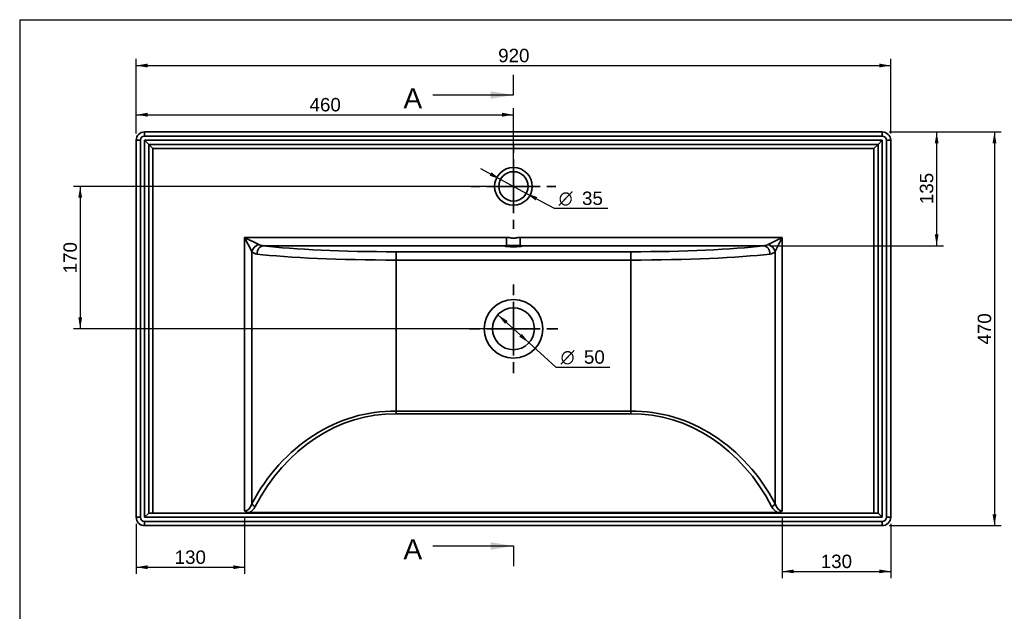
# Paper-space layout 'Foglio1' of a CAD drawing. Header units: millimetres. Extents: x 87 to 2309, y 58 to 1623.
# Tile 2 of 3: x 87 to 1261, y 917 to 1623. Entities that reach past the tile are written whole.
import ezdxf
from ezdxf.enums import TextEntityAlignment as Align
from ezdxf.lldxf.tags import DXFTag

# ---------------------------------------------------------------- set-up
doc = ezdxf.new("R2010")
doc.units = ezdxf.units.MM
doc.layers.add('1', color=7, linetype='Continuous')
doc.layers.add('Default', color=7, linetype='Continuous')
for name, color, linetype, lineweight in [('assi', 1, 'DASHDOT', 35), ('tangente', 2, 'Continuous', 35), ('visibile', 7, 'Continuous', 35)]:
    doc.layers.add(name, color=color, linetype=linetype, lineweight=lineweight)
doc.styles.add('SEACAD_Arial', font='ARIAL.TTF')
doc.styles.add('SEACAD_Solid_Edge_ANSI1_Symbols', font='semeca1.ttf')
tags = doc.linetypes.add('CENTER2', pattern=[28.575, 19.05, -3.175, 3.175, -3.175]).pattern_tags.tags
tags[10:11] = [DXFTag(74, 4), DXFTag(75, 0), DXFTag(340, '0'), DXFTag(46, 0.0), DXFTag(50, 0.0), DXFTag(44, 0.0), DXFTag(45, 0.0)]
tags[8:9] = [DXFTag(74, 4), DXFTag(75, 0), DXFTag(340, '0'), DXFTag(46, 0.0), DXFTag(50, 0.0), DXFTag(44, 0.0), DXFTag(45, 0.0)]
tags[6:7] = [DXFTag(74, 4), DXFTag(75, 0), DXFTag(340, '0'), DXFTag(46, 0.0), DXFTag(50, 0.0), DXFTag(44, 0.0), DXFTag(45, 0.0)]
tags[4:5] = [DXFTag(74, 4), DXFTag(75, 0), DXFTag(340, '0'), DXFTag(46, 0.0), DXFTag(50, 0.0), DXFTag(44, 0.0), DXFTag(45, 0.0)]
tags = doc.linetypes.add('DASHDOT', pattern=[25.4, 12.7, -6.35, 0, -6.35]).pattern_tags.tags
tags[10:11] = [DXFTag(74, 4), DXFTag(75, 0), DXFTag(340, '0'), DXFTag(46, 0.0), DXFTag(50, 0.0), DXFTag(44, 0.0), DXFTag(45, 0.0)]
tags[8:9] = [DXFTag(74, 4), DXFTag(75, 0), DXFTag(340, '0'), DXFTag(46, 0.0), DXFTag(50, 0.0), DXFTag(44, 0.0), DXFTag(45, 0.0)]
tags[6:7] = [DXFTag(74, 4), DXFTag(75, 0), DXFTag(340, '0'), DXFTag(46, 0.0), DXFTag(50, 0.0), DXFTag(44, 0.0), DXFTag(45, 0.0)]
tags[4:5] = [DXFTag(74, 4), DXFTag(75, 0), DXFTag(340, '0'), DXFTag(46, 0.0), DXFTag(50, 0.0), DXFTag(44, 0.0), DXFTag(45, 0.0)]
doc.dimstyles.new('ISO_PALLINATURA', dxfattribs={"dimtxt": 16, "dimasz": 13.6, "dimexe": 8, "dimexo": 8, "dimgap": 8, "dimtad": 1, "dimtxsty": 'SEACAD_Arial', "dimblk1": '_SE_FILLED', "dimblk2": '_SE_FILLED', "dimsah": 1, "dimcen": 8, "dimadec": 0, "dimazin": 0, "dimtfac": 1, "dimtmove": 0, "dimatfit": 3, "dimfxl": 1, "dimtolj": 1, "dimarcsym": 0})

# ---------------------------------------------------------------- blocks, each defined once
blk = doc.blocks.new('SE')
at = {"layer": 'tangente'}
for p, q in [((235.8, 1488.8), (235.8, 1483.8)), ((1115.8, 1483.8), (235.8, 1483.8)), ((1115.8, 1483.8), (1115.8, 1488.8)), ((230.8, 1478.8), (225.8, 1478.8)), ((230.8, 1478.8), (230.8, 1028.8)), ((235.8, 1028.8), (235.8, 1478.8)), ((235.8, 1478.8), (1115.8, 1478.8)), ((1105.8, 1468.8), (245.8, 1468.8)), ((245.8, 1468.8), (245.8, 1033.8)), ((1105.8, 1033.8), (1105.8, 1468.8)), ((1115.8, 1478.8), (1115.8, 1028.8)), ((1120.8, 1028.8), (1120.8, 1478.8)), ((1125.8, 1478.8), (1120.8, 1478.8)), ((355.1, 1362.9), (667.7, 1362.9)), ((363.7, 1345.9), (355.1, 1362.9)), ((355.1, 1362.9), (372.2, 1354.4)), ((355.1, 1036.4), (355.1, 1362.9)), ((667.7, 1353), (667.7, 1362.9)), ((683.9, 1362.9), (996.5, 1362.9)), ((683.9, 1353), (683.9, 1362.9)), ((979.5, 1354.4), (996.5, 1362.9)), ((996.5, 1362.9), (988, 1345.9)), ((996.5, 1362.9), (996.5, 1036.4)), ((667.7, 1353), (377.9, 1353)), ((973.8, 1353), (683.9, 1353)), ((363.7, 1345.9), (363.7, 1044.9)), ((535.8, 1345.8), (815.9, 1345.8)), ((988, 1044.9), (988, 1345.9)), ((815.8, 1335.9), (535.8, 1335.9)), ((535.8, 1155.6), (815.8, 1155.6)), ((815.8, 1152.4), (535.8, 1152.4)), ((225.8, 1028.8), (230.8, 1028.8)), ((1115.8, 1028.8), (235.8, 1028.8)), ((235.8, 1023.8), (1115.8, 1023.8)), ((235.8, 1023.8), (235.8, 1018.8)), ((1115.8, 1018.8), (1115.8, 1023.8)), ((1120.8, 1028.8), (1125.8, 1028.8))]:
    blk.add_line(p, q, dxfattribs=at)
for centre, radius in [((675.8, 1423.8), 22.5), ((675.8, 1253.8), 35)]:
    blk.add_circle(centre, radius, dxfattribs=at)
for centre, radius, start, end in [((235.8, 1478.8), 5, 90, 180), ((1115.8, 1478.8), 5, 0, 90), ((378.6, 1367.6), 14.7, 244.2445, 267.361), ((973, 1367.8), 14.9, 272.7829, 295.6117), ((370.9, 1353.3), 10.4, 225.6482, 263.0067), ((980.7, 1353.4), 10.5, 277.0971, 314.248), ((235.8, 1028.8), 5, 180, 270), ((1115.8, 1028.8), 5, 270, 0)]:
    blk.add_arc(centre, radius, start, end, dxfattribs=at)
for centre, major_axis, ratio, start_param, end_param in [((372.2, 1345.9), (-7.07, -7.07), 0.754615, 4.065941, 5.358837), ((377.9, 1343), (-1.25, -9.92), 0.819715, 3.294351, 4.815472), ((534, 1362.4), (-190, 0), 0.087489, 0.606178, 1.57998), ((817.6, 1362.4), (-190, 0), 0.087489, 1.561612, 2.535414), ((973.8, 1343), (1.25, -9.92), 0.819715, 1.467714, 2.988834), ((979.5, 1345.9), (7.07, -7.07), 0.754615, 0.924348, 2.217245), ((534, 1352.5), (200, 0), 0.083114, 3.747771, 4.721341), ((817.6, 1352.5), (200, 0), 0.083114, 4.703437, 5.677007), ((534, 923.2), (0, -232.4), 0.860615, 3.132641, 4.161117), ((534, 920), (0, -232.4), 0.8391, 3.132527, 4.161117), ((817.6, 923.2), (0, -232.4), 0.860615, 2.122069, 3.150544), ((817.6, 920), (0, -232.4), 0.8391, 2.122069, 3.150658), ((355.1, 1054.3), (0, -17.9), 0.5594, 0, 1.019524), ((355.1, 1051.1), (0, -17.9), 0.8391, 0.397544, 1.019524), ((367.9, 1044.9), (-4.44, 2.29), 0.597793, 0.712023, 1.869957), ((983.7, 1044.9), (4.44, 2.29), 0.597793, 4.413228, 5.571163), ((996.5, 1051.1), (0, -17.9), 0.8391, 5.263661, 5.885642), ((996.5, 1054.3), (0, 17.9), 0.5594, 2.122069, 3.141593)]:
    blk.add_ellipse(centre, major_axis=major_axis, ratio=ratio, start_param=start_param, end_param=end_param, dxfattribs=at)
blk.add_open_spline([(667.7, 1362.9), (668.4, 1362.9), (669.1, 1362.9), (670.4, 1362.7), (671.1, 1362.6), (672.4, 1362.4), (673.1, 1362.2), (674.4, 1362.1), (675.1, 1362), (676.5, 1362), (677.1, 1362), (678.5, 1362.2), (679.2, 1362.4), (680.5, 1362.6), (681.2, 1362.7), (682.5, 1362.9), (683.2, 1362.9), (683.9, 1362.9)], degree=3, knots=[0, 0, 0, 0, 0.125, 0.125, 0.25, 0.25, 0.375, 0.375, 0.5, 0.5, 0.625, 0.625, 0.75, 0.75, 0.875, 0.875, 1, 1, 1, 1], dxfattribs=at)
at = {"layer": 'visibile'}
for p, q in [((235.8, 1488.8), (1115.8, 1488.8)), ((225.8, 1028.8), (225.8, 1478.8)), ((235.8, 1478.8), (240.8, 1473.8)), ((1110.8, 1473.8), (240.8, 1473.8)), ((240.8, 1473.8), (240.8, 1033.8)), ((245.8, 1468.8), (240.8, 1473.8)), ((1105.8, 1468.8), (1110.8, 1473.8)), ((1110.8, 1473.8), (1115.8, 1478.8)), ((1110.8, 1033.8), (1110.8, 1473.8)), ((1125.8, 1478.8), (1125.8, 1028.8)), ((535.8, 1335.9), (535.8, 1335.9)), ((535.8, 1155.6), (535.8, 1335.9)), ((815.8, 1335.9), (815.8, 1335.9)), ((815.8, 1155.6), (815.8, 1335.9)), ((535.8, 1155.6), (535.8, 1155.6)), ((815.8, 1155.6), (815.8, 1155.6)), ((235.8, 1028.8), (240.8, 1033.8)), ((240.8, 1033.8), (1110.8, 1033.8)), ((990.7, 1034.6), (360.9, 1034.6)), ((1110.8, 1033.8), (1115.8, 1028.8)), ((1115.8, 1018.8), (235.8, 1018.8))]:
    blk.add_line(p, q, dxfattribs=at)
for centre, radius in [((675.8, 1423.8), 17.5), ((675.8, 1253.8), 25)]:
    blk.add_circle(centre, radius, dxfattribs=at)
for centre, radius, start, end in [((235.8, 1478.8), 10, 90, 180), ((1115.8, 1478.8), 10, 0, 90), ((-176.1, 1337.6), 711.9, 359.8598, 0.6616), ((1527.7, 1337.6), 711.9, 179.3384, 180.1402), ((-314.1, 1159.9), 849.9, 359.4902, 359.7069), ((1665.6, 1159.9), 849.8, 180.2931, 180.5098), ((235.8, 1028.8), 10, 180, 270), ((1115.8, 1028.8), 10, 270, 0)]:
    blk.add_arc(centre, radius, start, end, dxfattribs=at)
for start_param, end_param in [(-0.627541, 3.769133), (3.769133, 5.655645)]:
    blk.add_ellipse((675.8, 1352.5), major_axis=(-10, 0), ratio=0.087489, start_param=start_param, end_param=end_param, dxfattribs=at)
for points, knots in [([(360.9, 1034.6), (359.9, 1034.6), (358.9, 1034.7), (357.7, 1035.1), (357.4, 1035.2), (356.9, 1035.4), (356.7, 1035.5), (356.2, 1035.7), (355.9, 1035.9), (355.6, 1036.1), (355.3, 1036.3), (355.2, 1036.3), (355.1, 1036.4)], [0, 0, 0, 0, 0.5, 0.5, 0.625, 0.625, 0.75, 0.75, 0.875, 0.9375, 0.9375, 1, 1, 1, 1]), ([(996.5, 1036.4), (996.4, 1036.3), (996.3, 1036.3), (996.1, 1036.1), (995.7, 1035.9), (995.4, 1035.7), (994.9, 1035.5), (994.7, 1035.4), (994.2, 1035.2), (994, 1035.1), (992.7, 1034.7), (991.7, 1034.6), (990.7, 1034.6)], [0, 0, 0, 0, 0.0625, 0.0625, 0.125, 0.25, 0.25, 0.375, 0.375, 0.5, 0.5, 1, 1, 1, 1])]:
    blk.add_open_spline(points, degree=3, knots=knots, dxfattribs=at)
blk = doc.blocks.new('DMBLK75')
at = {"layer": 'Default', "linetype": 'Continuous'}
for points in [[(239.4, 1511.6), (225.8, 1509.3), (239.4, 1507)], [(662.2, 1511.6), (662.2, 1507), (675.8, 1509.3)]]:
    blk.add_hatch(color=136, dxfattribs=at).paths.add_polyline_path(points)
at = {"layer": 'Default', "color": 136, "linetype": 'Continuous'}
for p, q in [((225.8, 1486.8), (225.8, 1517.3)), ((675.8, 1431.8), (675.8, 1517.3)), ((225.8, 1509.3), (675.8, 1509.3))]:
    blk.add_line(p, q, dxfattribs=at)
at = {"layer": 'Default', "color": 136, "linetype": 'Continuous', "style": 'SEACAD_Arial'}
blk.add_text('  460', height=16, dxfattribs=at).set_placement((420.2, 1529.3), align=Align.TOP_LEFT)
blk = doc.blocks.new('_SE_FILLED')
at = {"color": 0}
blk.add_line((0, 0), (-1, 0), dxfattribs=at)
blk.add_solid([(0, 0), (-1, -0.1665), (-1, 0.1665), (0, 0)], dxfattribs=at)
blk = doc.blocks.new('DMBLK76')
at = {"layer": 'Default', "linetype": 'Continuous'}
for points in [[(239.4, 1570.3), (225.8, 1568), (239.4, 1565.7)], [(1112.2, 1570.3), (1112.2, 1565.7), (1125.8, 1568)]]:
    blk.add_hatch(color=136, dxfattribs=at).paths.add_polyline_path(points)
at = {"layer": 'Default', "color": 136, "linetype": 'Continuous'}
for p, q in [((225.8, 1486.8), (225.8, 1576)), ((1125.8, 1486.8), (1125.8, 1576)), ((225.8, 1568), (1125.8, 1568))]:
    blk.add_line(p, q, dxfattribs=at)
at = {"layer": 'Default', "color": 136, "linetype": 'Continuous', "style": 'SEACAD_Arial'}
blk.add_text('  920', height=16, dxfattribs=at).set_placement((645.2, 1588), align=Align.TOP_LEFT)
blk = doc.blocks.new('DMBLK77')
at = {"layer": 'Default', "linetype": 'Continuous'}
for points in [[(156.8, 1410.2), (161.3, 1410.2), (159, 1423.8)], [(156.8, 1267.4), (159, 1253.8), (161.3, 1267.4)]]:
    blk.add_hatch(color=136, dxfattribs=at).paths.add_polyline_path(points)
at = {"layer": 'Default', "color": 136, "linetype": 'Continuous'}
for p, q in [((667.8, 1423.8), (151, 1423.8)), ((159, 1423.8), (159, 1253.8)), ((667.8, 1253.8), (151, 1253.8))]:
    blk.add_line(p, q, dxfattribs=at)
at = {"layer": 'Default', "color": 136, "linetype": 'Continuous', "style": 'SEACAD_Arial'}
blk.add_text('170', height=16, rotation=90, dxfattribs=at).set_placement((139, 1320), align=Align.TOP_LEFT)
blk = doc.blocks.new('DMBLK78')
at = {"layer": 'Default', "linetype": 'Continuous'}
for points in [[(1182.9, 1475.2), (1180.6, 1488.8), (1178.4, 1475.2)], [(1182.9, 1366.6), (1178.4, 1366.6), (1180.6, 1353)]]:
    blk.add_hatch(color=136, dxfattribs=at).paths.add_polyline_path(points)
at = {"layer": 'Default', "color": 136, "linetype": 'Continuous'}
for p, q in [((1123.8, 1488.8), (1188.6, 1488.8)), ((1180.6, 1488.8), (1180.6, 1353)), ((981.8, 1353), (1188.6, 1353))]:
    blk.add_line(p, q, dxfattribs=at)
at = {"layer": 'Default', "color": 136, "linetype": 'Continuous', "style": 'SEACAD_Arial'}
blk.add_text('  135', height=16, rotation=90, dxfattribs=at).set_placement((1160.6, 1390.2), align=Align.TOP_LEFT)
blk = doc.blocks.new('DMBLK79')
at = {"layer": 'Default', "linetype": 'Continuous'}
for points in [[(1251.9, 1475.2), (1249.6, 1488.8), (1247.3, 1475.2)], [(1251.9, 1032.4), (1247.3, 1032.4), (1249.6, 1018.8)]]:
    blk.add_hatch(color=136, dxfattribs=at).paths.add_polyline_path(points)
at = {"layer": 'Default', "color": 136, "linetype": 'Continuous'}
for p, q in [((1123.8, 1488.8), (1257.6, 1488.8)), ((1249.6, 1488.8), (1249.6, 1018.8)), ((1123.8, 1018.8), (1257.6, 1018.8))]:
    blk.add_line(p, q, dxfattribs=at)
at = {"layer": 'Default', "color": 136, "linetype": 'Continuous', "style": 'SEACAD_Arial'}
blk.add_text('470', height=16, rotation=90, dxfattribs=at).set_placement((1229.6, 1235), align=Align.TOP_LEFT)
blk = doc.blocks.new('SEANNOT_GROUP')
at = {"layer": 'assi'}
for p, q in [((675.8, 1463.8), (675.8, 1474.3)), ((675.8, 1455.8), (675.8, 1391.8)), ((635.8, 1423.8), (625.3, 1423.8)), ((707.8, 1423.8), (643.8, 1423.8)), ((715.8, 1423.8), (726.3, 1423.8)), ((675.8, 1383.8), (675.8, 1373.3))]:
    blk.add_line(p, q, dxfattribs=at)
blk = doc.blocks.new('SEANNOT_GROUP1')
at = {"layer": 'assi'}
for p, q in [((675.8, 1293.8), (675.8, 1306.8)), ((675.8, 1285.8), (675.8, 1221.8)), ((635.8, 1253.8), (622.8, 1253.8)), ((707.8, 1253.8), (643.8, 1253.8)), ((715.8, 1253.8), (728.8, 1253.8)), ((675.8, 1213.8), (675.8, 1200.8))]:
    blk.add_line(p, q, dxfattribs=at)
blk = doc.blocks.new('DMBLK80')
at = {"layer": 'Default', "linetype": 'Continuous'}
for points in [[(649.5, 1440.6), (647.4, 1436.6), (660.4, 1432.1)], [(704.2, 1411), (691.2, 1415.4), (702.1, 1407)]]:
    blk.add_hatch(color=136, dxfattribs=at).paths.add_polyline_path(points)
at = {"layer": 'Default', "color": 136, "linetype": 'Continuous'}
for p, q in [((636.5, 1445), (691.2, 1415.4)), ((691.2, 1415.4), (724.2, 1397.6)), ((724.2, 1397.6), (788.3, 1397.6))]:
    blk.add_line(p, q, dxfattribs=at)
for s, style, p in [('O', 'SEACAD_Solid_Edge_ANSI1_Symbols', (729.8, 1417.6)), ('35', 'SEACAD_Arial', (757.6, 1417.6))]:
    blk.add_text(s, height=16, dxfattribs=dict(at, style=style)).set_placement(p, align=Align.TOP_LEFT)
blk = doc.blocks.new('DMBLK81')
at = {"layer": 'Default', "linetype": 'Continuous'}
for points in [[(668.9, 1263.1), (657.2, 1270.5), (665.8, 1259.7)], [(685.8, 1247.8), (682.8, 1244.4), (694.4, 1237)]]:
    blk.add_hatch(color=136, dxfattribs=at).paths.add_polyline_path(points)
at = {"layer": 'Default', "color": 136, "linetype": 'Continuous'}
for p, q in [((657.2, 1270.5), (694.4, 1237)), ((694.4, 1237), (726.5, 1208.1)), ((726.5, 1208.1), (790.6, 1208.1))]:
    blk.add_line(p, q, dxfattribs=at)
for s, style, p in [('O', 'SEACAD_Solid_Edge_ANSI1_Symbols', (732.1, 1228.1)), ('50', 'SEACAD_Arial', (759.9, 1228.1))]:
    blk.add_text(s, height=16, dxfattribs=dict(at, style=style)).set_placement(p, align=Align.TOP_LEFT)
blk = doc.blocks.new('DMBLK82')
at = {"layer": 'Default', "linetype": 'Continuous'}
for points in [[(239.4, 966.9), (239.4, 971.5), (225.8, 969.2)], [(341.5, 966.9), (355.1, 969.2), (341.5, 971.5)]]:
    blk.add_hatch(color=136, dxfattribs=at).paths.add_polyline_path(points)
at = {"layer": 'Default', "color": 136, "linetype": 'Continuous'}
for p, q in [((355.1, 1028.4), (355.1, 961.2)), ((225.8, 1020.8), (225.8, 961.2)), ((225.8, 969.2), (355.1, 969.2))]:
    blk.add_line(p, q, dxfattribs=at)
at = {"layer": 'Default', "color": 136, "linetype": 'Continuous', "style": 'SEACAD_Arial'}
blk.add_text('130', height=16, dxfattribs=at).set_placement((271.7, 989.2), align=Align.TOP_LEFT)
blk = doc.blocks.new('DMBLK83')
at = {"layer": 'Default', "linetype": 'Continuous'}
for points in [[(1010.1, 962), (1010.1, 966.5), (996.5, 964.2)], [(1112.2, 962), (1125.8, 964.2), (1112.2, 966.5)]]:
    blk.add_hatch(color=136, dxfattribs=at).paths.add_polyline_path(points)
at = {"layer": 'Default', "color": 136, "linetype": 'Continuous'}
for p, q in [((996.5, 1028.4), (996.5, 956.2)), ((1125.8, 1020.8), (1125.8, 956.2)), ((996.5, 964.2), (1125.8, 964.2))]:
    blk.add_line(p, q, dxfattribs=at)
at = {"layer": 'Default', "color": 136, "linetype": 'Continuous', "style": 'SEACAD_Arial'}
blk.add_text('130', height=16, dxfattribs=at).set_placement((1042.4, 984.2), align=Align.TOP_LEFT)
blk = doc.blocks.new('SE1')
at = {"layer": 'Default', "color": 7, "linetype": 'Continuous', "style": 'SEACAD_Arial'}
blk.add_text('A', height=24, dxfattribs=at).set_placement((544.6, 1540.9), align=Align.TOP_LEFT)
blk = doc.blocks.new('SE2')
at = {"layer": 'Default', "color": 7, "linetype": 'Continuous', "style": 'SEACAD_Arial'}
blk.add_text('A', height=24, dxfattribs=at).set_placement((544.6, 1002.6), align=Align.TOP_LEFT)
blk = doc.blocks.new('SEANNOT_GROUP2')
at = {"layer": 'Default', "linetype": 'Continuous'}
blk.add_hatch(color=136, dxfattribs=at).paths.add_polyline_path([(648.6, 1528.3), (675.8, 1532.9), (648.6, 1537.4)])
at = {"layer": 'Default', "color": 136, "linetype": 'Continuous'}
blk.add_lwpolyline([(579.8, 1532.9), (675.8, 1532.9)], dxfattribs=at)
blk = doc.blocks.new('SEANNOT_GROUP3')
at = {"layer": 'Default', "linetype": 'Continuous'}
blk.add_hatch(color=136, dxfattribs=at).paths.add_polyline_path([(648.6, 990), (675.8, 994.6), (648.6, 999.1)])
at = {"layer": 'Default', "color": 136, "linetype": 'Continuous'}
blk.add_lwpolyline([(579.8, 994.6), (675.8, 994.6)], dxfattribs=at)
blk = doc.blocks.new('SE3')
at = {"layer": 'Default', "color": 7, "linetype": 'CENTER2'}
for p, q in [((675.8, 1532.9), (675.8, 1556.9)), ((675.8, 994.6), (675.8, 970.6))]:
    blk.add_line(p, q, dxfattribs=at)
at = {"layer": 'Default', "color": 7, "linetype": 'CENTER2', "const_width": 0.00035}
blk.add_lwpolyline([(675.8, 1532.9), (675.8, 994.6)], dxfattribs=at)

psp = doc.layouts.new('Foglio1')

# ---------------------------------------------------------------- linework, layer by layer
at = {"layer": '1', "color": 7, "linetype": 'Continuous'}
for q in [(2274.853, 1622.76), (86.851, 58.25)]:
    psp.add_line((86.851, 1622.76), q, dxfattribs=at)

# ---------------------------------------------------------------- block references
at = {"layer": 'Default'}
for name in ['SE3', 'SE1', 'SEANNOT_GROUP2', 'SE', 'SEANNOT_GROUP', 'SEANNOT_GROUP1', 'SE2', 'SEANNOT_GROUP3']:
    psp.add_blockref(name, (0, 0), dxfattribs=at)

# ---------------------------------------------------------------- dimensions: what is measured, and where the dimension line sits
at = {"layer": 'Default', "color": 136, "linetype": 'Continuous'}
for base, p1, p2, angle, text, picture, middle, dimtype in [((225.816, 1567.995), (225.816, 1478.763), (1125.816, 1478.763), 0, '\\A1;  920 {}', 'DMBLK76', (675.816, 1567.995), 161), ((1180.628, 1352.965), (1115.816, 1488.763), (973.754, 1352.965), 90, '\\A1;  135 {}', 'DMBLK78', (1180.628, 1420.864), 160), ((1249.612, 1488.763), (1115.816, 1488.763), (1115.816, 1018.763), 270, '\\A1;<>', 'DMBLK79', (1249.612, 1253.763), 161), ((159.02, 1423.763), (675.816, 1423.763), (675.816, 1253.763), 270, '\\A1;<>', 'DMBLK77', (159.02, 1338.763), 161)]:
    dim = psp.add_linear_dim(base=base, p1=p1, p2=p2, angle=angle, text=text, dimstyle='ISO_PALLINATURA', dxfattribs=at)
    dim.commit()
    dim.dimension.update_dxf_attribs({"geometry": picture, "text_midpoint": middle, "dimtype": dimtype})
dim = psp.add_linear_dim(base=(675.816, 1509.304), p1=(225.816, 1478.763), p2=(675.816, 1423.763), text='\\A1;  460 {}', dimstyle='ISO_PALLINATURA', dxfattribs=at)
dim.commit()
dim.dimension.update_dxf_attribs({"geometry": 'DMBLK75', "text_midpoint": (450.816, 1509.304), "dimtype": 160})
for p1, p2, picture, middle in [((660.427, 1432.095), (691.206, 1415.432), 'DMBLK80', (724.183, 1397.578)), ((657.243, 1270.498), (694.389, 1237.029), 'DMBLK81', (726.483, 1208.113))]:
    dim = psp.add_diameter_dim_2p(p1=p1, p2=p2, text='\\A1;<>', dimstyle='ISO_PALLINATURA', override={"dimtad": 0, "dimtih": 1, "dimtoh": 1, "dimtofl": 0}, dxfattribs=at)
    dim.commit()
    dim.dimension.update_dxf_attribs({"geometry": picture, "text_midpoint": middle, "dimtype": 163})
for base, p1, p2, picture, middle in [((355.135, 969.209), (225.816, 1028.763), (355.135, 1036.408), 'DMBLK82', (290.476, 969.209)), ((1125.816, 964.231), (996.497, 1036.408), (1125.816, 1028.763), 'DMBLK83', (1061.156, 964.231))]:
    dim = psp.add_linear_dim(base=base, p1=p1, p2=p2, text='\\A1;<>', dimstyle='ISO_PALLINATURA', override={"dimdec": 0, "dimtdec": 0}, dxfattribs=at)
    dim.commit()
    dim.dimension.update_dxf_attribs({"geometry": picture, "text_midpoint": middle, "dimtype": 160})

doc.saveas('drawing.dxf')
